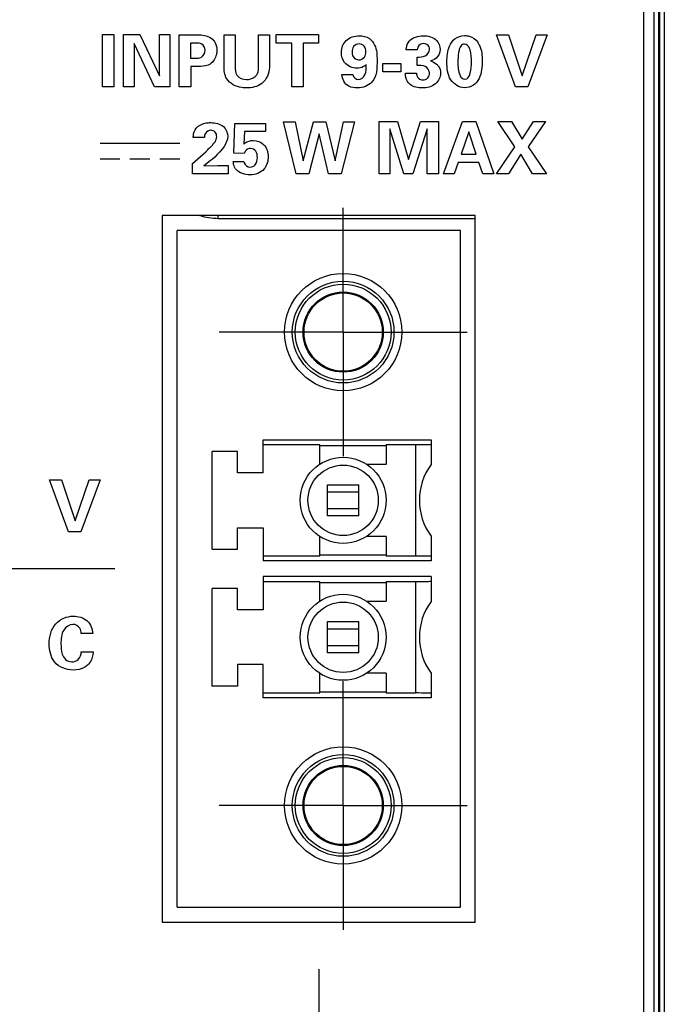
# Model space of a CAD drawing. Header units: inches. Extents: x 0 to 34, y 0 to 22.
# Tile 10 of 97: x 5.8 to 6.5, y 14.6 to 15.6. Entities that reach past the tile are written whole.
import ezdxf

# ---------------------------------------------------------------- set-up
doc = ezdxf.new("R2010")
doc.units = ezdxf.units.IN
doc.header["$LTSCALE"] = 1.87
doc.header["$MEASUREMENT"] = 0
doc.linetypes.add('CENTER', pattern=[0.6, 0.375, -0.075, 0.075, -0.075])
doc.layers.get('0').update_dxf_attribs({"linetype": 'CONTINUOUS'})
for name, color, linetype in [('02___PRT_ALL_AXES', 7, 'CONTINUOUS'), ('DEFAULT_1', 7, 'CENTER'), ('DIMENSIONS', 7, 'CONTINUOUS')]:
    doc.layers.add(name, color=color, linetype=linetype)
doc.styles.get("Standard").update_dxf_attribs({"font": 'txt', "width": 0.8})
doc.dimstyles.new('DIMSTYLE_1', dxfattribs={"dimtxt": 0.125, "dimasz": 0.18, "dimexe": 0.125, "dimexo": 0.0625, "dimgap": 0.09, "dimtad": 0, "dimtih": 1, "dimtoh": 1, "dimzin": 4, "dimdsep": 46, "dimtxsty": 'STANDARD', "dimblk": '_FILLED', "dimblk1": '_FILLED', "dimblk2": '_FILLED', "dimcen": 0.09, "dimadec": 0, "dimazin": 0, "dimtp": 0.001, "dimtm": 0.001, "dimtfac": 1, "dimtofl": 0, "dimtmove": 0, "dimatfit": 3, "dimldrblk": '_FILLED', "dimfxl": 1, "dimtolj": 1, "dimtzin": 4, "dimarcsym": 0})

# ---------------------------------------------------------------- blocks, each defined once
blk = doc.blocks.new('*D0')
at = {"layer": 'DIMENSIONS', "color": 2, "linetype": 'CONTINUOUS'}
blk.add_line((5.13434, 14.73734), (3.30737, 14.73734), dxfattribs=at)
at = {"layer": 'DIMENSIONS', "color": 2, "linetype": 'CONTINUOUS', "insert": (3.24487, 14.79984), "char_height": 0.125, "width": 0.925, "attachment_point": 3, "line_spacing_factor": 0.9}
blk.add_mtext('.32{\\Ftxt.shx;\\W1.000000;\\H0.125000; }[8.2]', dxfattribs=at)
blk = doc.blocks.new('_FILLED')
at = {"color": 0, "linetype": 'BYBLOCK'}
blk.add_solid([(0, 0), (-1, 0.1736), (-1, -0.1736)], dxfattribs=at)
blk = doc.blocks.new('*D4')
at = {"layer": 'DIMENSIONS', "color": 2, "linetype": 'CONTINUOUS'}
for p, q in [((3.65885, 15.06425), (3.60909, 14.931)), ((5.92302, 15.06425), (3.65885, 15.06425)), ((3.60909, 14.931), (3.30737, 14.931))]:
    blk.add_line(p, q, dxfattribs=at)
at = {"layer": 'DIMENSIONS', "color": 2, "linetype": 'CONTINUOUS', "insert": (3.24487, 14.9935), "char_height": 0.125, "width": 1.025, "attachment_point": 3, "line_spacing_factor": 0.9}
blk.add_mtext('.65{\\Ftxt.shx;\\W1.000000;\\H0.125000; }[16.5]', dxfattribs=at)
blk = doc.blocks.new('*D6')
at = {"layer": 'DIMENSIONS', "color": 2, "linetype": 'CONTINUOUS'}
blk.add_line((6.56857, 17.88158), (3.30737, 17.88158), dxfattribs=at)
at = {"layer": 'DIMENSIONS', "color": 2, "linetype": 'CONTINUOUS', "insert": (3.24487, 17.94408), "char_height": 0.125, "width": 1.125, "attachment_point": 3, "line_spacing_factor": 0.9}
blk.add_mtext('3.47{\\Ftxt.shx;\\W1.000000;\\H0.125000; }[88.1]', dxfattribs=at)
blk = doc.blocks.new('*D10')
at = {"layer": 'DIMENSIONS', "color": 2, "linetype": 'CONTINUOUS'}
blk.add_line((6.12824, 14.66119), (6.12824, 13.72561), dxfattribs=at)
at = {"layer": 'DIMENSIONS', "color": 2, "linetype": 'CONTINUOUS', "insert": (6.06574, 13.66311), "char_height": 0.125, "width": 1.125, "attachment_point": 3, "rotation": 90, "line_spacing_factor": 0.9}
blk.add_mtext('2.13{\\Ftxt.shx;\\W1.000000;\\H0.125000; }[54.2]', dxfattribs=at)
blk = doc.blocks.new('*D11')
at = {"layer": 'DIMENSIONS', "color": 2, "linetype": 'CONTINUOUS'}
blk.add_line((7.16578, 15.29584), (7.16578, 13.72561), dxfattribs=at)
at = {"layer": 'DIMENSIONS', "color": 2, "linetype": 'CONTINUOUS', "insert": (7.10328, 13.66311), "char_height": 0.125, "width": 1.125, "attachment_point": 3, "rotation": 90, "line_spacing_factor": 0.9}
blk.add_mtext('3.17{\\Ftxt.shx;\\W1.000000;\\H0.125000; }[80.5]', dxfattribs=at)
blk = doc.blocks.new('*D18')
at = {"layer": 'DIMENSIONS', "color": 2, "linetype": 'CONTINUOUS'}
blk.add_line((8.09578, 15.29584), (8.09578, 13.72561), dxfattribs=at)
at = {"layer": 'DIMENSIONS', "color": 2, "linetype": 'CONTINUOUS', "insert": (8.03328, 13.66311), "char_height": 0.125, "width": 1.225, "attachment_point": 3, "rotation": 90, "line_spacing_factor": 0.9}
blk.add_mtext('4.10{\\Ftxt.shx;\\W1.000000;\\H0.125000; }[104.2]', dxfattribs=at)
blk = doc.blocks.new('*D19')
at = {"layer": 'DIMENSIONS', "color": 2, "linetype": 'CONTINUOUS'}
blk.add_line((9.02578, 15.29584), (9.02578, 13.72561), dxfattribs=at)
at = {"layer": 'DIMENSIONS', "color": 2, "linetype": 'CONTINUOUS', "insert": (8.96328, 13.66311), "char_height": 0.125, "width": 1.225, "attachment_point": 3, "rotation": 90, "line_spacing_factor": 0.9}
blk.add_mtext('5.03{\\Ftxt.shx;\\W1.000000;\\H0.125000; }[127.8]', dxfattribs=at)
blk = doc.blocks.new('*D20')
at = {"layer": 'DIMENSIONS', "color": 2, "linetype": 'CONTINUOUS'}
blk.add_line((9.95578, 15.29584), (9.95578, 13.72561), dxfattribs=at)
at = {"layer": 'DIMENSIONS', "color": 2, "linetype": 'CONTINUOUS', "insert": (9.89328, 13.66311), "char_height": 0.125, "width": 1.225, "attachment_point": 3, "rotation": 90, "line_spacing_factor": 0.9}
blk.add_mtext('5.96{\\Ftxt.shx;\\W1.000000;\\H0.125000; }[151.4]', dxfattribs=at)
blk = doc.blocks.new('*D21')
at = {"layer": 'DIMENSIONS', "color": 2, "linetype": 'CONTINUOUS'}
blk.add_line((10.88578, 15.29584), (10.88578, 13.72561), dxfattribs=at)
at = {"layer": 'DIMENSIONS', "color": 2, "linetype": 'CONTINUOUS', "insert": (10.82328, 13.66311), "char_height": 0.125, "width": 1.025, "attachment_point": 3, "rotation": 90, "line_spacing_factor": 0.9}
blk.add_mtext('6.89{\\Ftxt.shx;\\W1.000000;\\H0.125000; }[175]', dxfattribs=at)
blk = doc.blocks.new('*D22')
at = {"layer": 'DIMENSIONS', "color": 2, "linetype": 'CONTINUOUS'}
blk.add_line((11.81578, 15.29584), (11.81578, 13.72561), dxfattribs=at)
at = {"layer": 'DIMENSIONS', "color": 2, "linetype": 'CONTINUOUS', "insert": (11.75328, 13.66311), "char_height": 0.125, "width": 1.225, "attachment_point": 3, "rotation": 90, "line_spacing_factor": 0.9}
blk.add_mtext('7.82{\\Ftxt.shx;\\W1.000000;\\H0.125000; }[198.7]', dxfattribs=at)
blk = doc.blocks.new('*D23')
at = {"layer": 'DIMENSIONS', "color": 2, "linetype": 'CONTINUOUS'}
blk.add_line((12.74578, 15.29584), (12.74578, 13.72561), dxfattribs=at)
at = {"layer": 'DIMENSIONS', "color": 2, "linetype": 'CONTINUOUS', "insert": (12.68328, 13.66311), "char_height": 0.125, "width": 1.225, "attachment_point": 3, "rotation": 90, "line_spacing_factor": 0.9}
blk.add_mtext('8.75{\\Ftxt.shx;\\W1.000000;\\H0.125000; }[222.3]', dxfattribs=at)
blk = doc.blocks.new('*D24')
at = {"layer": 'DIMENSIONS', "color": 2, "linetype": 'CONTINUOUS'}
blk.add_line((13.67578, 15.29584), (13.67578, 13.72561), dxfattribs=at)
at = {"layer": 'DIMENSIONS', "color": 2, "linetype": 'CONTINUOUS', "insert": (13.61328, 13.66311), "char_height": 0.125, "width": 1.225, "attachment_point": 3, "rotation": 90, "line_spacing_factor": 0.9}
blk.add_mtext('9.68{\\Ftxt.shx;\\W1.000000;\\H0.125000; }[245.9]', dxfattribs=at)
blk = doc.blocks.new('*D25')
at = {"layer": 'DIMENSIONS', "color": 2, "linetype": 'CONTINUOUS'}
blk.add_line((14.60578, 15.29584), (14.60578, 13.72561), dxfattribs=at)
at = {"layer": 'DIMENSIONS', "color": 2, "linetype": 'CONTINUOUS', "insert": (14.54328, 13.66311), "char_height": 0.125, "width": 1.325, "attachment_point": 3, "rotation": 90, "line_spacing_factor": 0.9}
blk.add_mtext('10.61{\\Ftxt.shx;\\W1.000000;\\H0.125000; }[269.5]', dxfattribs=at)
blk = doc.blocks.new('*D26')
at = {"layer": 'DIMENSIONS', "color": 2, "linetype": 'CONTINUOUS'}
blk.add_line((15.53578, 15.29584), (15.53578, 13.72561), dxfattribs=at)
at = {"layer": 'DIMENSIONS', "color": 2, "linetype": 'CONTINUOUS', "insert": (15.47328, 13.66311), "char_height": 0.125, "width": 1.325, "attachment_point": 3, "rotation": 90, "line_spacing_factor": 0.9}
blk.add_mtext('11.54{\\Ftxt.shx;\\W1.000000;\\H0.125000; }[293.1]', dxfattribs=at)
blk = doc.blocks.new('*D27')
at = {"layer": 'DIMENSIONS', "color": 2, "linetype": 'CONTINUOUS'}
blk.add_line((16.46578, 15.29584), (16.46578, 13.72561), dxfattribs=at)
at = {"layer": 'DIMENSIONS', "color": 2, "linetype": 'CONTINUOUS', "insert": (16.40328, 13.66311), "char_height": 0.125, "width": 1.325, "attachment_point": 3, "rotation": 90, "line_spacing_factor": 0.9}
blk.add_mtext('12.47{\\Ftxt.shx;\\W1.000000;\\H0.125000; }[316.8]', dxfattribs=at)
blk = doc.blocks.new('*D28')
at = {"layer": 'DIMENSIONS', "color": 2, "linetype": 'CONTINUOUS'}
blk.add_line((17.39578, 15.29584), (17.39578, 13.72561), dxfattribs=at)
at = {"layer": 'DIMENSIONS', "color": 2, "linetype": 'CONTINUOUS', "insert": (17.33328, 13.66311), "char_height": 0.125, "width": 1.325, "attachment_point": 3, "rotation": 90, "line_spacing_factor": 0.9}
blk.add_mtext('13.40{\\Ftxt.shx;\\W1.000000;\\H0.125000; }[340.4]', dxfattribs=at)
blk = doc.blocks.new('*D29')
at = {"layer": 'DIMENSIONS', "color": 2, "linetype": 'CONTINUOUS'}
blk.add_line((18.32578, 15.29584), (18.32578, 13.72561), dxfattribs=at)
at = {"layer": 'DIMENSIONS', "color": 2, "linetype": 'CONTINUOUS', "insert": (18.26328, 13.66311), "char_height": 0.125, "width": 1.125, "attachment_point": 3, "rotation": 90, "line_spacing_factor": 0.9}
blk.add_mtext('14.33{\\Ftxt.shx;\\W1.000000;\\H0.125000; }[364]', dxfattribs=at)
blk = doc.blocks.new('*D30')
at = {"layer": 'DIMENSIONS', "color": 2, "linetype": 'CONTINUOUS'}
blk.add_line((19.25578, 15.29584), (19.25578, 13.72561), dxfattribs=at)
at = {"layer": 'DIMENSIONS', "color": 2, "linetype": 'CONTINUOUS', "insert": (19.19328, 13.66311), "char_height": 0.125, "width": 1.325, "attachment_point": 3, "rotation": 90, "line_spacing_factor": 0.9}
blk.add_mtext('15.26{\\Ftxt.shx;\\W1.000000;\\H0.125000; }[387.6]', dxfattribs=at)

msp = doc.modelspace()

# ---------------------------------------------------------------- linework, layer by layer
at = {"color": 7, "linetype": 'CONTINUOUS'}
for p, q in [((6.46565, 17.77001), (6.46565, 14.52469)), ((6.47057, 17.77001), (6.47057, 14.52469)), ((6.47168, 14.52358), (6.47168, 17.77112)), ((6.4766, 14.52358), (6.4766, 17.77112)), ((6.4554, 17.76575), (6.4554, 14.52894)), ((6.02687, 15.41691), (6.02687, 15.4198)), ((6.02687, 15.41691), (6.28595, 15.41691)), ((5.98552, 14.72369), (5.98552, 15.4048)), ((6.27095, 15.4048), (5.98552, 15.4048)), ((6.27095, 14.72369), (6.27095, 15.4048)), ((6.07213, 15.1607), (6.07213, 15.19417)), ((6.07213, 15.19417), (6.24142, 15.19417)), ((6.24142, 15.19417), (6.24142, 15.16923)), ((6.02095, 15.08393), (6.02095, 15.18236)), ((6.04654, 15.18236), (6.02095, 15.18236)), ((6.04654, 15.1607), (6.04654, 15.18236)), ((6.07213, 15.18925), (6.12922, 15.18925)), ((6.12922, 15.16944), (6.12922, 15.18925)), ((6.12922, 15.18823), (6.19615, 15.18823)), ((6.19615, 15.18925), (6.19615, 15.16944)), ((6.19615, 15.18925), (6.22568, 15.18925)), ((6.22568, 15.18925), (6.22568, 15.07704)), ((6.17646, 15.16944), (6.19615, 15.16944)), ((6.07213, 15.1607), (6.04654, 15.1607)), ((6.13709, 15.1174), (6.13709, 15.14889)), ((6.13709, 15.14889), (6.16859, 15.14889)), ((6.16859, 15.14136), (6.13709, 15.14136)), ((6.16859, 15.1174), (6.16859, 15.14889)), ((6.13709, 15.12493), (6.16859, 15.12493)), ((6.16859, 15.1174), (6.13709, 15.1174)), ((6.04654, 15.08393), (6.04654, 15.10558)), ((6.04654, 15.10558), (6.07213, 15.10558)), ((6.07213, 15.10558), (6.07213, 15.07212)), ((6.12922, 15.07704), (6.12922, 15.09685)), ((6.19615, 15.09685), (6.17646, 15.09685)), ((6.19615, 15.09685), (6.19615, 15.07704)), ((6.24142, 15.09706), (6.24142, 15.07212)), ((6.02095, 15.08393), (6.04654, 15.08393)), ((6.12922, 15.07704), (6.07213, 15.07704)), ((6.24142, 15.07212), (6.07213, 15.07212)), ((6.19615, 15.07805), (6.12922, 15.07805)), ((6.22568, 15.07704), (6.19615, 15.07704)), ((6.07213, 15.05637), (6.07213, 15.02291)), ((6.24142, 15.05637), (6.07213, 15.05637)), ((6.24142, 15.05637), (6.24142, 15.03143)), ((6.02095, 14.94614), (6.02095, 15.04456)), ((6.04654, 15.04456), (6.02095, 15.04456)), ((6.04654, 15.02291), (6.04654, 15.04456)), ((6.07213, 15.05145), (6.12922, 15.05145)), ((6.12922, 15.03165), (6.12922, 15.05145)), ((6.12922, 15.05044), (6.19615, 15.05044)), ((6.19615, 15.05145), (6.19615, 15.03165)), ((6.19615, 15.05145), (6.22568, 15.05145)), ((6.22568, 15.05145), (6.22568, 14.93925)), ((6.07213, 15.02291), (6.04654, 15.02291)), ((6.17646, 15.03165), (6.19615, 15.03165)), ((6.13709, 14.9796), (6.13709, 15.0111)), ((6.13709, 15.0111), (6.16859, 15.0111)), ((6.16859, 15.00356), (6.13709, 15.00356)), ((6.16859, 14.9796), (6.16859, 15.0111)), ((6.13709, 14.98713), (6.16859, 14.98713)), ((6.16859, 14.9796), (6.13709, 14.9796)), ((6.04654, 14.96779), (6.04654, 14.94614)), ((6.07213, 14.96779), (6.04654, 14.96779)), ((6.07213, 14.93432), (6.07213, 14.96779)), ((6.12922, 14.93925), (6.12922, 14.95905)), ((6.19615, 14.95905), (6.17646, 14.95905)), ((6.19615, 14.95905), (6.19615, 14.93925)), ((6.24142, 14.95927), (6.24142, 14.93432)), ((6.04654, 14.94614), (6.02095, 14.94614)), ((6.07213, 14.93925), (6.12922, 14.93925)), ((6.24142, 14.93432), (6.07213, 14.93432)), ((6.12922, 14.94026), (6.19615, 14.94026)), ((6.19615, 14.93925), (6.22568, 14.93925)), ((5.98552, 14.72369), (6.27095, 14.72369))]:
    msp.add_line(p, q, dxfattribs=at)
at = {"color": 40, "linetype": 'CONTINUOUS'}
for p, q in [((5.91049, 15.54921), (5.91049, 15.60207)), ((5.91049, 15.60207), (5.92179, 15.60207)), ((5.92179, 15.60207), (5.92179, 15.54921)), ((5.93164, 15.54921), (5.93164, 15.60192)), ((5.93164, 15.60192), (5.94796, 15.60192)), ((5.94796, 15.60192), (5.96772, 15.56044)), ((5.96772, 15.56044), (5.96772, 15.60192)), ((5.96772, 15.60192), (5.97822, 15.60192)), ((5.97822, 15.60192), (5.97822, 15.54921)), ((5.98785, 15.54921), (5.98785, 15.60177)), ((5.98785, 15.60177), (6.00411, 15.60177)), ((6.03291, 15.57028), (6.03291, 15.60177)), ((6.03291, 15.60177), (6.04421, 15.60177)), ((6.04421, 15.60177), (6.04421, 15.5697)), ((6.06754, 15.57028), (6.06754, 15.60177)), ((6.06754, 15.60177), (6.07855, 15.60177)), ((6.07855, 15.60177), (6.07855, 15.56889)), ((6.08542, 15.59317), (6.08542, 15.60192)), ((6.08542, 15.60192), (6.12813, 15.60192)), ((6.12813, 15.60192), (6.12813, 15.59317)), ((6.32655, 15.54921), (6.30715, 15.6017)), ((6.30715, 15.6017), (6.31947, 15.6017)), ((6.31947, 15.6017), (6.33325, 15.56037)), ((6.33325, 15.56037), (6.3471, 15.6017)), ((6.35826, 15.6017), (6.33886, 15.54921)), ((6.3471, 15.6017), (6.35826, 15.6017)), ((5.94228, 15.59295), (5.94228, 15.54921)), ((5.96269, 15.54921), (5.94228, 15.59295)), ((5.999, 15.59324), (5.999, 15.57808)), ((6.00469, 15.59324), (5.999, 15.59324)), ((6.10109, 15.59317), (6.08542, 15.59317)), ((6.10109, 15.54921), (6.10109, 15.59317)), ((6.11246, 15.59317), (6.11246, 15.54921)), ((6.12813, 15.59317), (6.11246, 15.59317)), ((5.999, 15.57808), (6.00353, 15.57808)), ((6.22745, 15.58654), (6.2163, 15.58654)), ((6.22731, 15.57072), (6.22731, 15.57925)), ((5.99929, 15.5697), (5.99929, 15.54921)), ((6.00695, 15.5697), (5.99929, 15.5697)), ((6.19297, 15.56437), (6.19297, 15.57261)), ((6.19297, 15.57261), (6.21105, 15.57261)), ((6.21105, 15.57261), (6.21105, 15.56437)), ((6.15162, 15.56161), (6.16263, 15.56161)), ((6.21105, 15.56437), (6.19297, 15.56437)), ((6.21564, 15.56306), (6.22673, 15.56306)), ((5.92179, 15.54921), (5.91049, 15.54921)), ((5.94228, 15.54921), (5.93164, 15.54921)), ((5.97822, 15.54921), (5.96269, 15.54921)), ((5.99929, 15.54921), (5.98785, 15.54921)), ((6.11246, 15.54921), (6.10109, 15.54921)), ((6.33886, 15.54921), (6.32655, 15.54921)), ((6.04261, 15.48242), (6.04378, 15.51252)), ((6.04378, 15.51252), (6.07462, 15.51252)), ((6.07462, 15.51252), (6.07462, 15.50421)), ((6.10554, 15.46156), (6.09271, 15.5142)), ((6.09271, 15.5142), (6.10437, 15.5142)), ((6.10437, 15.5142), (6.11254, 15.47476)), ((6.11254, 15.47476), (6.12282, 15.5142)), ((6.12282, 15.5142), (6.13557, 15.5142)), ((6.13557, 15.5142), (6.14483, 15.47476)), ((6.14483, 15.47476), (6.15336, 15.5142)), ((6.16415, 15.5142), (6.15074, 15.46156)), ((6.15336, 15.5142), (6.16415, 15.5142)), ((6.18918, 15.46171), (6.18918, 15.51442)), ((6.18918, 15.51442), (6.20762, 15.51442)), ((6.20762, 15.51442), (6.21877, 15.47607)), ((6.21877, 15.47607), (6.2308, 15.51442)), ((6.2308, 15.51442), (6.24873, 15.51442)), ((6.24873, 15.51442), (6.24873, 15.46171)), ((6.25399, 15.46171), (6.27302, 15.51442)), ((6.27302, 15.51442), (6.28644, 15.51442)), ((6.28644, 15.51442), (6.30474, 15.46171)), ((6.32574, 15.48897), (6.30847, 15.51442)), ((6.30847, 15.51442), (6.32239, 15.51442)), ((6.32239, 15.51442), (6.33303, 15.49648)), ((6.33303, 15.49648), (6.3444, 15.51442)), ((6.35651, 15.51442), (6.33915, 15.48905)), ((6.3444, 15.51442), (6.35651, 15.51442)), ((6.01308, 15.49816), (6.00193, 15.49816)), ((6.0534, 15.50421), (6.05275, 15.4916)), ((6.07462, 15.50421), (6.0534, 15.50421)), ((6.12865, 15.50181), (6.11837, 15.46156)), ((6.1382, 15.46156), (6.12865, 15.50181)), ((6.19974, 15.50691), (6.19974, 15.46171)), ((6.21381, 15.46171), (6.19974, 15.50691)), ((6.23751, 15.50691), (6.22314, 15.46171)), ((6.23751, 15.46171), (6.23751, 15.50691)), ((6.27944, 15.50406), (6.27164, 15.48161)), ((6.28673, 15.48161), (6.27944, 15.50406)), ((5.90799, 15.49262), (5.98821, 15.49262)), ((6.30722, 15.46171), (6.32574, 15.48897)), ((6.33915, 15.48905), (6.35752, 15.46171)), ((6.00119, 15.47199), (6.01439, 15.48402)), ((6.05318, 15.48212), (6.04261, 15.48242)), ((6.27164, 15.48161), (6.28673, 15.48161)), ((6.33194, 15.48154), (6.31932, 15.46171)), ((6.34368, 15.46171), (6.33194, 15.48154)), ((5.90799, 15.47673), (5.92804, 15.47673)), ((5.93808, 15.47673), (5.95812, 15.47673)), ((5.96816, 15.47673), (5.98821, 15.47673)), ((6.00119, 15.46171), (6.00119, 15.47199)), ((6.01257, 15.46965), (6.02656, 15.46995)), ((6.02656, 15.46995), (6.03692, 15.47017)), ((6.03692, 15.47017), (6.03692, 15.46171)), ((6.04218, 15.47425), (6.05297, 15.47425)), ((6.26873, 15.47309), (6.26479, 15.46171)), ((6.28957, 15.47309), (6.26873, 15.47309)), ((6.29336, 15.46171), (6.28957, 15.47309)), ((6.03692, 15.46171), (6.00119, 15.46171)), ((6.11837, 15.46156), (6.10554, 15.46156)), ((6.15074, 15.46156), (6.1382, 15.46156)), ((6.19974, 15.46171), (6.18918, 15.46171)), ((6.22314, 15.46171), (6.21381, 15.46171)), ((6.24873, 15.46171), (6.23751, 15.46171)), ((6.26479, 15.46171), (6.25399, 15.46171)), ((6.30474, 15.46171), (6.29336, 15.46171)), ((6.31932, 15.46171), (6.30722, 15.46171)), ((6.35752, 15.46171), (6.34368, 15.46171)), ((5.87634, 15.10135), (5.85695, 15.15384)), ((5.85695, 15.15384), (5.86927, 15.15384)), ((5.86927, 15.15384), (5.88304, 15.1125)), ((5.88304, 15.1125), (5.8969, 15.15384)), ((5.90805, 15.15384), (5.88866, 15.10135)), ((5.8969, 15.15384), (5.90805, 15.15384)), ((5.88866, 15.10135), (5.87634, 15.10135)), ((5.90058, 14.99905), (5.88907, 14.99905)), ((5.88914, 14.98061), (5.90102, 14.98061))]:
    msp.add_line(p, q, dxfattribs=at)
at = {"color": 7, "linetype": 'CONTINUOUS'}
for centre, radius in [((6.15284, 15.30243), 0.05906), ((6.15284, 15.30243), 0.05118), ((6.15284, 15.30243), 0.04823), ((6.15284, 15.30243), 0.04035), ((6.15284, 15.30243), 0.03937), ((6.15284, 15.13314), 0.04331), ((6.15284, 15.13314), 0.03543), ((6.15284, 14.99535), 0.04331), ((6.15284, 14.99535), 0.03543), ((6.15284, 14.82606), 0.05906), ((6.15284, 14.82606), 0.05118), ((6.15284, 14.82606), 0.04823), ((6.15284, 14.82606), 0.04035), ((6.15284, 14.82606), 0.03937)]:
    msp.add_circle(centre, radius, dxfattribs=at)
for centre, radius, start, end in [((6.02693, 15.47727), 0.06036, 252.21227, 269.9479), ((6.29064, 15.13314), 0.06102, 143.75068, 216.24932), ((6.29064, 14.99535), 0.06102, 143.75068, 216.24932)]:
    msp.add_arc(centre, radius, start, end, dxfattribs=at)
for centre, start_param, end_param in [((6.22568, 15.18954), -1.570796, 0), ((6.22568, 15.07675), 0, 1.570796), ((6.22568, 15.05174), -1.570796, 0), ((6.22568, 14.93896), 0, 1.570796)]:
    msp.add_ellipse(centre, major_axis=(0.01575, 0), ratio=0.018382, start_param=start_param, end_param=end_param, dxfattribs=at)
at = {"color": 40, "linetype": 'CONTINUOUS'}
for points, knots in [([(6.00411, 15.60177), (6.00593, 15.60177), (6.01231, 15.6018), (6.01942, 15.59961), (6.02241, 15.59602)], [0, 0, 0, 0, 0.279726, 1, 1, 1, 1]), ([(6.15104, 15.58399), (6.15104, 15.58826), (6.15456, 15.59788), (6.16436, 15.60068), (6.16905, 15.60068)], [0, 0, 0, 0, 0.47714, 1, 1, 1, 1]), ([(6.16905, 15.60068), (6.17256, 15.60068), (6.17935, 15.59934), (6.18668, 15.58952), (6.18698, 15.5811), (6.18698, 15.57589)], [0, 0, 0, 0, 0.303922, 0.548954, 1, 1, 1, 1]), ([(6.23343, 15.60075), (6.23819, 15.60075), (6.2471, 15.59848), (6.25056, 15.59015), (6.25056, 15.5869)], [0, 0, 0, 0, 0.594729, 1, 1, 1, 1]), ([(6.25735, 15.57451), (6.25735, 15.57982), (6.25835, 15.58835), (6.26486, 15.59879), (6.27168, 15.60082), (6.27507, 15.60082)], [0, 0, 0, 0, 0.452008, 0.711857, 1, 1, 1, 1]), ([(6.27507, 15.60082), (6.27669, 15.60082), (6.28178, 15.60023), (6.28641, 15.597), (6.28833, 15.59412)], [0, 0, 0, 0, 0.318737, 1, 1, 1, 1]), ([(6.01395, 15.5861), (6.01395, 15.58848), (6.01144, 15.59341), (6.00666, 15.59324), (6.00469, 15.59324)], [0, 0, 0, 0, 0.54705, 1, 1, 1, 1]), ([(6.02241, 15.59602), (6.02306, 15.59523), (6.025, 15.59227), (6.02562, 15.58865), (6.02562, 15.58617)], [0, 0, 0, 0, 0.292343, 1, 1, 1, 1]), ([(6.1689, 15.59244), (6.16688, 15.59244), (6.16264, 15.59057), (6.16183, 15.58632), (6.16183, 15.58442)], [0, 0, 0, 0, 0.515241, 1, 1, 1, 1]), ([(6.17568, 15.58471), (6.17568, 15.58664), (6.17483, 15.59081), (6.17074, 15.59244), (6.1689, 15.59244)], [0, 0, 0, 0, 0.512369, 1, 1, 1, 1]), ([(6.2163, 15.58654), (6.21636, 15.58716), (6.21661, 15.59019), (6.21775, 15.59325), (6.21929, 15.59514)], [0, 0, 0, 0, 0.203664, 1, 1, 1, 1]), ([(6.23365, 15.59288), (6.23142, 15.59288), (6.22788, 15.59073), (6.22745, 15.58748), (6.22745, 15.58654)], [0, 0, 0, 0, 0.70333, 1, 1, 1, 1]), ([(6.23992, 15.58683), (6.23992, 15.58772), (6.23946, 15.59094), (6.23588, 15.59288), (6.23365, 15.59288)], [0, 0, 0, 0, 0.286685, 1, 1, 1, 1]), ([(6.25056, 15.5869), (6.25056, 15.5837), (6.24796, 15.57802), (6.24283, 15.57597), (6.24079, 15.57538)], [0, 0, 0, 0, 0.600581, 1, 1, 1, 1]), ([(6.27011, 15.58799), (6.26966, 15.58662), (6.26869, 15.58191), (6.26843, 15.57712), (6.26843, 15.57378)], [0, 0, 0, 0, 0.302415, 1, 1, 1, 1]), ([(6.27514, 15.59237), (6.27444, 15.59237), (6.27205, 15.59185), (6.27062, 15.58955), (6.27011, 15.58799)], [0, 0, 0, 0, 0.298381, 1, 1, 1, 1]), ([(6.28068, 15.58646), (6.28057, 15.58697), (6.27991, 15.58961), (6.27739, 15.59237), (6.27514, 15.59237)], [0, 0, 0, 0, 0.188624, 1, 1, 1, 1]), ([(6.28833, 15.59412), (6.28901, 15.59311), (6.29225, 15.58758), (6.29293, 15.5809), (6.29293, 15.57575)], [0, 0, 0, 0, 0.190889, 1, 1, 1, 1]), ([(6.00353, 15.57808), (6.00574, 15.57808), (6.01113, 15.57788), (6.01395, 15.58343), (6.01395, 15.5861)], [0, 0, 0, 0, 0.453894, 1, 1, 1, 1]), ([(6.02562, 15.58617), (6.02562, 15.5847), (6.02514, 15.57944), (6.02211, 15.57425), (6.01891, 15.57217)], [0, 0, 0, 0, 0.278196, 1, 1, 1, 1]), ([(6.16671, 15.56802), (6.16213, 15.56802), (6.15314, 15.57168), (6.15104, 15.58041), (6.15104, 15.58399)], [0, 0, 0, 0, 0.561904, 1, 1, 1, 1]), ([(6.16183, 15.58442), (6.16183, 15.58283), (6.16234, 15.5788), (6.16645, 15.5764), (6.16868, 15.5764)], [0, 0, 0, 0, 0.416312, 1, 1, 1, 1]), ([(6.16868, 15.5764), (6.17075, 15.5764), (6.17498, 15.57855), (6.17568, 15.58282), (6.17568, 15.58471)], [0, 0, 0, 0, 0.521334, 1, 1, 1, 1]), ([(6.22731, 15.57925), (6.23007, 15.57932), (6.23577, 15.5788), (6.23992, 15.58422), (6.23992, 15.58683)], [0, 0, 0, 0, 0.514608, 1, 1, 1, 1]), ([(6.01891, 15.57217), (6.01617, 15.57042), (6.01184, 15.56972), (6.00778, 15.5697), (6.00695, 15.5697)], [0, 0, 0, 0, 0.796595, 1, 1, 1, 1]), ([(6.04421, 15.5697), (6.04421, 15.56677), (6.04422, 15.55932), (6.05207, 15.55672), (6.05566, 15.55672)], [0, 0, 0, 0, 0.449718, 1, 1, 1, 1]), ([(6.07855, 15.56889), (6.07855, 15.56292), (6.07319, 15.5505), (6.06083, 15.54819), (6.05544, 15.54819)], [0, 0, 0, 0, 0.525329, 1, 1, 1, 1]), ([(6.06586, 15.56131), (6.06615, 15.56173), (6.06761, 15.56446), (6.06754, 15.56771), (6.06754, 15.57028)], [0, 0, 0, 0, 0.164359, 1, 1, 1, 1]), ([(6.1759, 15.57152), (6.17508, 15.57079), (6.17241, 15.56875), (6.16895, 15.56802), (6.16671, 15.56802)], [0, 0, 0, 0, 0.32832, 1, 1, 1, 1]), ([(6.18698, 15.57589), (6.18698, 15.56839), (6.1867, 15.55321), (6.17254, 15.54826), (6.16737, 15.54826)], [0, 0, 0, 0, 0.591457, 1, 1, 1, 1]), ([(6.16795, 15.55664), (6.17075, 15.55664), (6.17683, 15.56157), (6.176, 15.56815), (6.1759, 15.57152)], [0, 0, 0, 0, 0.453979, 1, 1, 1, 1]), ([(6.23984, 15.56321), (6.23984, 15.56582), (6.23589, 15.57143), (6.23008, 15.57072), (6.22731, 15.57072)], [0, 0, 0, 0, 0.485224, 1, 1, 1, 1]), ([(6.24684, 15.57225), (6.24766, 15.57157), (6.25003, 15.56905), (6.251, 15.56549), (6.251, 15.56313)], [0, 0, 0, 0, 0.31119, 1, 1, 1, 1]), ([(6.27492, 15.54841), (6.26964, 15.54841), (6.25798, 15.55594), (6.25735, 15.56832), (6.25735, 15.57451)], [0, 0, 0, 0, 0.460453, 1, 1, 1, 1]), ([(6.26843, 15.57378), (6.26843, 15.57168), (6.2684, 15.56607), (6.2711, 15.55701), (6.27521, 15.55701)], [0, 0, 0, 0, 0.337628, 1, 1, 1, 1]), ([(6.29293, 15.57575), (6.29293, 15.56962), (6.29221, 15.56022), (6.28456, 15.54993), (6.27813, 15.54841), (6.27492, 15.54841)], [0, 0, 0, 0, 0.50213, 0.736902, 1, 1, 1, 1]), ([(6.05544, 15.54819), (6.0539, 15.54819), (6.04658, 15.54858), (6.03871, 15.55233), (6.03561, 15.5573)], [0, 0, 0, 0, 0.20835, 1, 1, 1, 1]), ([(6.05566, 15.55672), (6.05631, 15.55672), (6.06006, 15.5568), (6.06416, 15.55867), (6.06586, 15.56131)], [0, 0, 0, 0, 0.172173, 1, 1, 1, 1]), ([(6.16737, 15.54826), (6.16433, 15.54826), (6.15633, 15.54876), (6.15162, 15.5571), (6.15162, 15.56161)], [0, 0, 0, 0, 0.402178, 1, 1, 1, 1]), ([(6.22031, 15.55154), (6.21927, 15.5524), (6.21644, 15.55571), (6.21564, 15.56017), (6.21564, 15.56306)], [0, 0, 0, 0, 0.318588, 1, 1, 1, 1]), ([(6.22673, 15.56306), (6.22678, 15.56169), (6.22734, 15.55804), (6.23122, 15.55628), (6.23328, 15.55628)], [0, 0, 0, 0, 0.399784, 1, 1, 1, 1]), ([(6.251, 15.56313), (6.251, 15.55915), (6.24638, 15.55033), (6.23718, 15.54812), (6.23256, 15.54812)], [0, 0, 0, 0, 0.463029, 1, 1, 1, 1]), ([(6.23328, 15.55628), (6.23502, 15.55628), (6.23877, 15.55768), (6.23984, 15.56146), (6.23984, 15.56321)], [0, 0, 0, 0, 0.498442, 1, 1, 1, 1]), ([(6.00193, 15.49816), (6.00193, 15.49877), (6.00194, 15.50213), (6.00319, 15.50557), (6.00491, 15.50771)], [0, 0, 0, 0, 0.181507, 1, 1, 1, 1]), ([(6.00491, 15.50771), (6.00727, 15.51065), (6.01273, 15.5129), (6.01793, 15.51325), (6.01942, 15.51325)], [0, 0, 0, 0, 0.715835, 1, 1, 1, 1]), ([(6.01942, 15.51325), (6.02388, 15.51325), (6.03281, 15.51153), (6.03663, 15.50301), (6.03663, 15.4994)], [0, 0, 0, 0, 0.552223, 1, 1, 1, 1]), ([(6.03663, 15.4994), (6.03663, 15.49577), (6.03047, 15.48332), (6.01988, 15.47554), (6.01257, 15.46965)], [0, 0, 0, 0, 0.278416, 1, 1, 1, 1]), ([(6.01949, 15.5056), (6.01741, 15.5056), (6.01366, 15.5033), (6.01315, 15.49963), (6.01308, 15.49816)], [0, 0, 0, 0, 0.586699, 1, 1, 1, 1]), ([(6.02555, 15.49911), (6.02555, 15.50076), (6.02464, 15.50434), (6.02109, 15.5056), (6.01949, 15.5056)], [0, 0, 0, 0, 0.508347, 1, 1, 1, 1]), ([(6.02205, 15.49175), (6.02266, 15.49248), (6.0244, 15.49458), (6.02555, 15.49731), (6.02555, 15.49911)], [0, 0, 0, 0, 0.346925, 1, 1, 1, 1]), ([(6.05275, 15.4916), (6.0532, 15.49199), (6.0558, 15.4943), (6.0595, 15.49525), (6.06237, 15.49525)], [0, 0, 0, 0, 0.173477, 1, 1, 1, 1]), ([(6.06237, 15.49525), (6.06617, 15.49525), (6.07473, 15.49204), (6.07739, 15.4833), (6.07739, 15.47906)], [0, 0, 0, 0, 0.472524, 1, 1, 1, 1]), ([(6.05967, 15.48722), (6.05864, 15.48722), (6.05562, 15.48674), (6.05375, 15.48392), (6.05318, 15.48212)], [0, 0, 0, 0, 0.353154, 1, 1, 1, 1]), ([(6.05894, 15.46856), (6.06084, 15.46856), (6.06556, 15.47056), (6.06645, 15.47557), (6.06645, 15.47811)], [0, 0, 0, 0, 0.427422, 1, 1, 1, 1]), ([(6.07739, 15.47906), (6.07739, 15.47467), (6.07465, 15.4645), (6.0643, 15.46061), (6.05923, 15.46061)], [0, 0, 0, 0, 0.464081, 1, 1, 1, 1]), ([(6.06645, 15.47811), (6.06645, 15.4803), (6.06602, 15.48486), (6.06164, 15.48722), (6.05967, 15.48722)], [0, 0, 0, 0, 0.527594, 1, 1, 1, 1]), ([(6.04502, 15.46615), (6.04443, 15.46686), (6.04279, 15.46929), (6.04225, 15.47227), (6.04218, 15.47425)], [0, 0, 0, 0, 0.315354, 1, 1, 1, 1]), ([(6.05297, 15.47425), (6.05294, 15.47379), (6.05338, 15.47091), (6.05653, 15.46856), (6.05894, 15.46856)], [0, 0, 0, 0, 0.161764, 1, 1, 1, 1]), ([(5.85684, 14.98877), (5.85684, 14.99583), (5.86012, 15.01064), (5.87458, 15.01654), (5.88098, 15.01654)], [0, 0, 0, 0, 0.524423, 1, 1, 1, 1]), ([(5.88098, 15.01654), (5.88595, 15.01654), (5.89637, 15.01386), (5.90058, 15.00365), (5.90058, 14.99905)], [0, 0, 0, 0, 0.5191, 1, 1, 1, 1]), ([(5.88054, 15.0083), (5.87695, 15.0083), (5.86889, 15.00227), (5.86865, 14.99341), (5.86865, 14.9887)], [0, 0, 0, 0, 0.431477, 1, 1, 1, 1]), ([(5.88907, 14.99905), (5.88885, 15.00087), (5.88815, 15.00557), (5.88323, 15.0083), (5.88054, 15.0083)], [0, 0, 0, 0, 0.405515, 1, 1, 1, 1]), ([(5.8809, 14.9623), (5.87403, 14.9623), (5.85943, 14.968), (5.85684, 14.98248), (5.85684, 14.98877)], [0, 0, 0, 0, 0.521962, 1, 1, 1, 1]), ([(5.86865, 14.9887), (5.86865, 14.98526), (5.86911, 14.97966), (5.87275, 14.97229), (5.8774, 14.97062), (5.87966, 14.97062)], [0, 0, 0, 0, 0.439011, 0.710659, 1, 1, 1, 1]), ([(5.87966, 14.97062), (5.88195, 14.97062), (5.88734, 14.97236), (5.88905, 14.97787), (5.88914, 14.98061)], [0, 0, 0, 0, 0.455214, 1, 1, 1, 1]), ([(5.90102, 14.98061), (5.90096, 14.97972), (5.90068, 14.97529), (5.89877, 14.97078), (5.89628, 14.96821)], [0, 0, 0, 0, 0.19836, 1, 1, 1, 1]), ([(5.89628, 14.96821), (5.89518, 14.96708), (5.89078, 14.96351), (5.88492, 14.9623), (5.8809, 14.9623)], [0, 0, 0, 0, 0.281854, 1, 1, 1, 1])]:
    msp.add_open_spline(points, degree=3, knots=knots, dxfattribs=at)
for points in [[(6.21929, 15.59514), (6.22251, 15.59905), (6.22836, 15.60075), (6.23343, 15.60075)], [(6.28199, 15.57392), (6.28199, 15.57812), (6.28182, 15.58242), (6.28068, 15.58646)], [(6.03561, 15.5573), (6.03324, 15.56103), (6.03291, 15.56586), (6.03291, 15.57028)], [(6.24079, 15.57538), (6.24296, 15.5747), (6.2451, 15.57371), (6.24684, 15.57225)], [(6.27521, 15.55701), (6.28128, 15.55701), (6.28199, 15.56785), (6.28199, 15.57392)], [(6.16263, 15.56161), (6.16286, 15.55919), (6.16552, 15.55664), (6.16795, 15.55664)], [(6.23256, 15.54812), (6.22832, 15.54812), (6.22362, 15.54889), (6.22031, 15.55154)], [(6.01439, 15.48402), (6.01708, 15.48645), (6.01974, 15.48895), (6.02205, 15.49175)], [(6.05923, 15.46061), (6.05415, 15.46061), (6.0483, 15.46227), (6.04502, 15.46615)]]:
    msp.add_open_spline(points, degree=3, dxfattribs=at)
at = {"layer": '02___PRT_ALL_AXES', "color": 7, "linetype": 'CONTINUOUS'}
for p, q in [((5.97052, 15.4198), (5.97052, 14.70869)), ((6.28595, 15.4198), (5.97052, 15.4198)), ((6.28595, 14.70869), (6.28595, 15.4198)), ((5.97052, 14.70869), (6.28595, 14.70869))]:
    msp.add_line(p, q, dxfattribs=at)
at = {"layer": 'DEFAULT_1', "color": 7, "linetype": 'CENTER'}
for p, q in [((6.15284, 15.30243), (6.15284, 15.42744)), ((6.15284, 15.30243), (6.02784, 15.30243)), ((6.15284, 15.30243), (6.15284, 15.17743)), ((6.15284, 15.30243), (6.27785, 15.30243)), ((6.15284, 14.82606), (6.15284, 14.95106)), ((6.15284, 14.82606), (6.02784, 14.82606)), ((6.15284, 14.82606), (6.15284, 14.70105)), ((6.15284, 14.82606), (6.27785, 14.82606))]:
    msp.add_line(p, q, dxfattribs=at)

# ---------------------------------------------------------------- dimensions: what is measured, and where the dimension line sits
at = {"layer": 'DIMENSIONS', "color": 2, "linetype": 'CONTINUOUS'}
for feature_location, offset, dtype, origin, picture, middle in [((6.56857, 17.88158), (-3.2612, 0), 0, (6.63107, 14.41311), '*D6', (2.68237, 17.88158)), ((7.16578, 15.29584), (0, -1.57023), 1, (3.99458, 15.35834), '*D11', (7.16578, 13.10061)), ((8.09578, 15.29584), (0, -1.57023), 1, (3.99458, 15.35834), '*D18', (8.09578, 13.05061)), ((9.02578, 15.29584), (0, -1.57023), 1, (3.99458, 15.35834), '*D19', (9.02578, 13.05061)), ((9.95578, 15.29584), (0, -1.57023), 1, (3.99458, 15.35834), '*D20', (9.95578, 13.05061)), ((10.88578, 15.29584), (0, -1.57023), 1, (3.99458, 15.35834), '*D21', (10.88578, 13.15061)), ((11.81578, 15.29584), (0, -1.57023), 1, (3.99458, 15.35834), '*D22', (11.81578, 13.05061)), ((12.74578, 15.29584), (0, -1.57023), 1, (3.99458, 15.35834), '*D23', (12.74578, 13.05061)), ((13.67578, 15.29584), (0, -1.57023), 1, (3.99458, 15.35834), '*D24', (13.67578, 13.05061)), ((14.60578, 15.29584), (0, -1.57023), 1, (3.99458, 15.35834), '*D25', (14.60578, 13.00061)), ((15.53578, 15.29584), (0, -1.57023), 1, (3.99458, 15.35834), '*D26', (15.53578, 13.00061)), ((16.46578, 15.29584), (0, -1.57023), 1, (3.99458, 15.35834), '*D27', (16.46578, 13.00061)), ((17.39578, 15.29584), (0, -1.57023), 1, (3.99458, 15.35834), '*D28', (17.39578, 13.00061)), ((18.32578, 15.29584), (0, -1.57023), 1, (3.99458, 15.35834), '*D29', (18.32578, 13.10061)), ((19.25578, 15.29584), (0, -1.57023), 1, (3.99458, 15.35834), '*D30', (19.25578, 13.00061)), ((5.92302, 15.06425), (-2.61565, -0.13324), 0, (5.98552, 14.41311), '*D4', (2.73237, 14.931)), ((5.13434, 14.73734), (-1.82697, 0), 0, (7.49227, 14.41311), '*D0', (2.78237, 14.73734)), ((6.12824, 14.66119), (0, -0.93558), 1, (3.99458, 14.72369), '*D10', (6.12824, 13.10061))]:
    dim = msp.add_ordinate_dim(feature_location=feature_location, offset=offset, dtype=dtype, origin=origin, dimstyle='DIMSTYLE_1', override={"dimtad": 1, "dimtih": 0, "dimtoh": 0}, dxfattribs=at)
    dim.commit()
    dim.dimension.update_dxf_attribs({"geometry": picture, "text_midpoint": middle})

doc.saveas('drawing.dxf')
